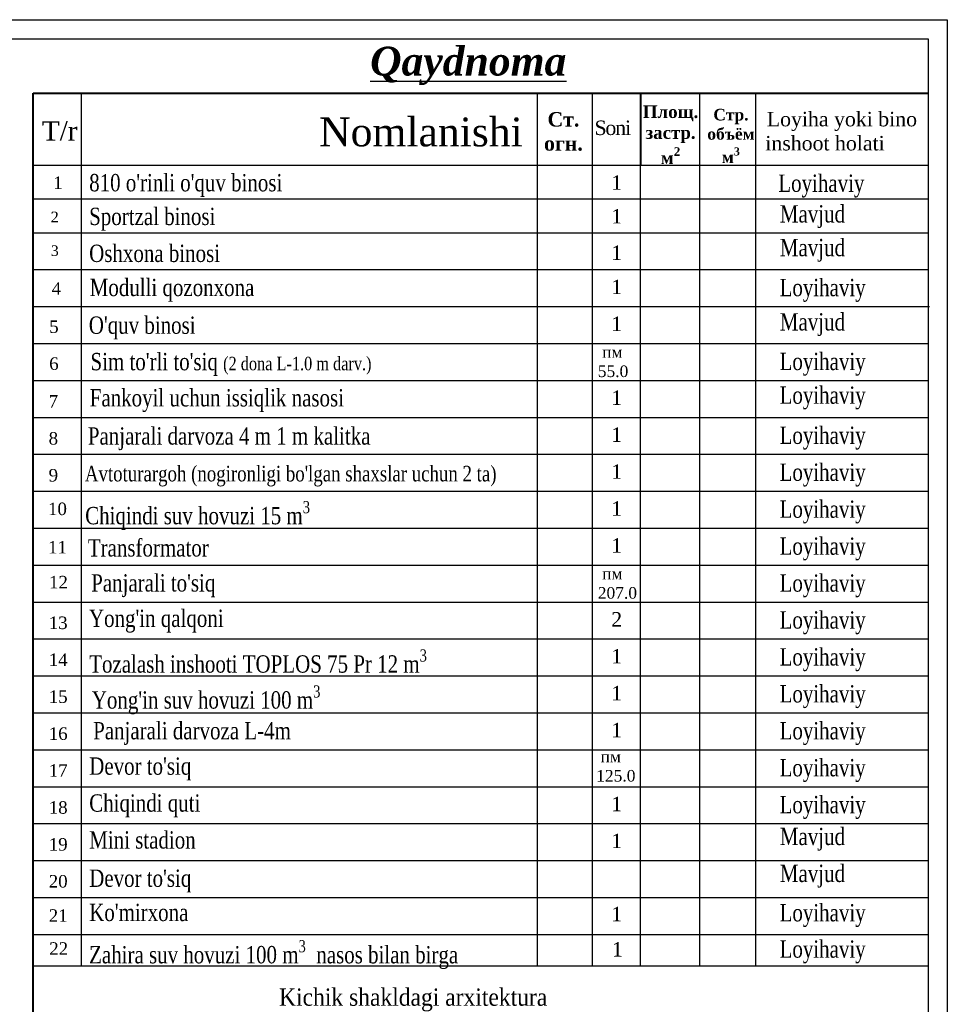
# Model space of a CAD drawing. Extents: x 0 to 667088, y 0 to 6446.
# Tile 36 of 256: x 1895 to 1991, y 351 to 454. Entities that reach past the tile are written whole.
import ezdxf

# ---------------------------------------------------------------- set-up
doc = ezdxf.new("R2010")
doc.units = 0
doc.header["$MEASUREMENT"] = 0
doc.styles.get("Standard").update_dxf_attribs({"font": 'times.ttf'})

msp = doc.modelspace()

# ---------------------------------------------------------------- linework, layer by layer
for p, q in [((1896.39409, 427.73479), (1896.39409, 446.07032)), ((1896.39409, 427.73479), (1896.39409, 446.07032)), ((1901.39409, 438.57032), (1901.39409, 446.07032)), ((1948.75855, 355.4246), (1948.75855, 446.07032)), ((1954.46928, 438.57032), (1954.46928, 446.07032)), ((1954.46928, 438.57032), (1954.46928, 446.07032)), ((1959.46928, 438.57032), (1959.46928, 446.07032)), ((1959.46928, 438.57032), (1959.46928, 446.07032)), ((1959.46928, 438.57032), (1959.46928, 446.07032)), ((1959.46928, 438.57032), (1959.46928, 446.07032)), ((1959.51689, 438.57032), (1959.51689, 446.07032)), ((1965.6262, 438.57032), (1965.6262, 446.07032)), ((1971.4417, 438.57032), (1971.4417, 446.07032)), ((1971.4417, 438.57032), (1971.4417, 446.07032)), ((1971.4417, 438.57032), (1971.4417, 446.07032)), ((1971.4417, 438.57032), (1971.4417, 446.07032)), ((1971.4417, 438.57032), (1971.4417, 446.07032)), ((1971.4417, 438.57032), (1971.4417, 446.07032)), ((1971.4417, 438.57032), (1971.4417, 446.07032)), ((1971.4417, 438.57032), (1971.4417, 446.07032)), ((1901.39409, 442.07032), (1901.39409, 445.68685)), ((1896.39409, 438.57032), (1989.32974, 438.57032)), ((1896.39409, 438.57032), (1989.32974, 438.57032)), ((1896.39409, 438.57032), (1989.32974, 438.57032)), ((1896.39409, 438.57032), (1989.32974, 438.57032)), ((1901.39409, 393.21511), (1901.39409, 438.57032)), ((1901.39409, 355.4246), (1901.39409, 438.57032)), ((1954.46928, 393.21511), (1954.46928, 438.57032)), ((1954.46928, 355.4246), (1954.46928, 438.57032)), ((1959.46928, 427.73479), (1959.46928, 438.57032)), ((1959.46928, 393.21511), (1959.46928, 438.57032)), ((1959.46928, 427.73479), (1959.46928, 438.57032)), ((1959.46928, 355.4246), (1959.46928, 438.57032)), ((1965.6262, 355.4246), (1965.6262, 438.57032)), ((1971.4417, 427.73479), (1971.4417, 438.57032)), ((1971.4417, 393.21511), (1971.4417, 438.57032)), ((1971.4417, 427.73479), (1971.4417, 438.57032)), ((1971.4417, 393.21511), (1971.4417, 438.57032)), ((1971.4417, 427.73479), (1971.4417, 438.57032)), ((1971.4417, 393.21511), (1971.4417, 438.57032)), ((1971.4417, 427.73479), (1971.4417, 438.57032)), ((1971.4417, 355.4246), (1971.4417, 438.57032)), ((1896.39409, 435.07032), (1989.32974, 435.07032)), ((1896.39409, 435.07032), (1989.32974, 435.07032)), ((1896.39409, 431.57032), (1989.32974, 431.57032)), ((1896.39409, 431.57032), (1989.32974, 431.57032)), ((1896.39409, 427.73479), (1989.33763, 427.73479)), ((1896.39409, 427.73479), (1989.33763, 427.73479)), ((1896.39409, 423.89927), (1989.33763, 423.89927)), ((1896.39409, 423.89927), (1989.4713, 423.89927)), ((1896.39409, 423.89927), (1989.33763, 423.89927)), ((1896.39409, 423.89927), (1989.4713, 423.89927)), ((1896.39409, 420.06375), (1989.33763, 420.06375)), ((1896.39409, 420.06375), (1989.33763, 420.06375)), ((1896.39409, 416.22823), (1989.33763, 416.22823)), ((1896.39409, 416.22823), (1989.33763, 416.22823)), ((1896.39409, 412.39271), (1989.33763, 412.39271)), ((1896.39409, 412.39271), (1989.33763, 412.39271)), ((1896.39409, 408.55719), (1989.33763, 408.55719)), ((1896.39409, 408.55719), (1989.33763, 408.55719)), ((1896.39409, 404.72167), (1989.33763, 404.72167)), ((1896.39409, 404.72167), (1989.33763, 404.72167)), ((1896.39409, 400.88615), (1989.33763, 400.88615)), ((1896.39409, 400.88615), (1989.33763, 400.88615)), ((1896.40197, 400.88615), (1989.34552, 400.88615)), ((1896.40197, 400.88615), (1989.34552, 400.88615)), ((1896.39409, 397.05063), (1989.33763, 397.05063)), ((1896.39409, 397.05063), (1989.33763, 397.05063)), ((1896.39409, 393.21511), (1989.33763, 393.21511)), ((1896.39409, 393.21511), (1989.33763, 393.21511)), ((1896.39409, 393.21511), (1989.33763, 393.21511)), ((1896.40197, 393.21511), (1989.34552, 393.21511)), ((1896.39409, 389.37958), (1989.33763, 389.37958)), ((1896.40197, 385.54406), (1989.34552, 385.54406)), ((1896.40197, 381.70854), (1989.34552, 381.70854)), ((1896.40197, 377.87302), (1989.34552, 377.87302)), ((1896.40197, 374.0375), (1989.34552, 374.0375)), ((1896.40197, 370.20198), (1989.34552, 370.20198)), ((1896.40197, 366.36646), (1989.34552, 366.36646)), ((1896.40197, 362.53094), (1989.34552, 362.53094)), ((1896.40197, 358.69542), (1989.34552, 358.69542)), ((1896.40197, 355.4246), (1989.34552, 355.4246))]:
    msp.add_line(p, q)
at = {"lineweight": 40}
msp.add_line((1896.40197, 342.614, 528.71), (1896.39436, 446.07032), dxfattribs=at)
at = {"color": 18, "lineweight": 30, "true_color": 0x000000}
for points in [[(1661.98101, 453.69009), (1991.32974, 453.69009), (1991.32974, 245.19328), (1661.98101, 245.19328)], [(1663.98101, 451.69009), (1989.32974, 451.69009), (1989.32974, 247.19328), (1663.98101, 247.19328)]]:
    msp.add_lwpolyline(points, close=True, dxfattribs=at)
at = {"lineweight": 40}
msp.add_lwpolyline([(1896.39409, 446.07032), (1989.32974, 446.07032)], dxfattribs=at)
msp.add_lwpolyline([(1896.39409, 446.07032), (1989.32974, 446.07032)], dxfattribs=at)

# ---------------------------------------------------------------- texts
at = {"color": 0, "lineweight": 40, "width": 0.9}
msp.add_text('Kichik shakldagi arxitektura', height=1.8, dxfattribs=at).set_placement((1921.92146, 351.28965, 528.71))
at = {"color": 0}
for s, insert, char_height, width, attachment_point in [('{\\fTimes New Roman|b1|i1|c204|p18;\\LQaydnoma}', (1941.57349, 448.89569), 3, 92.0560599, 5), ('Nomlanishi', (1936.662, 442.0129, -317.35399), 3, 92.0560599, 5), ('{\\fTimes New Roman|b1|i0|c204|p18;Ст.\\Pогн.}', (1951.4589, 444.09264), 1.5, 4.9238637, 2), ('\\A1;{\\fTimes New Roman|b1|i0|c204|p18;Площ.\\Pзастр.\\Pм\\H0.7x;\\S2^ ;}', (1962.58773, 444.78227), 1.3, 7.2342167, 2), ('\\A1;{\\fTimes New Roman|b1|i0|c204|p18;Стр.\\Pобъём\\Pм\\H0.7x;\\S3^ ;}', (1968.85435, 444.43), 1.2, 4.1111645, 2), ('\\pi0.15156;{\\H1.2x;Loyiha yoki bino inshoot holati}', (1972.42938, 444.11563), 1.25, 16.2342605, 1), ('T/r', (1899.13877, 442.12634, -317.35399), 2, 92.0560599, 5), ('{\\H1.2x;\\T0.9;Soni}', (1954.68471, 443.21477), 1.25, 4.7558489, 1), ("{\\W0.8;810 o'rinli o'quv binosi}", (1902.20249, 437.66494), 1.8, 53.8902284, 1), ('1', (1898.47052, 437.41416), 1.3, 2.5046312, 1), ('{\\fTimes New Roman|b0|i0|c204|p18;\\H1.2x;1}', (1956.4213, 437.52775), 1.25, 4.120101, 1), ('{\\W0.8;Mavjud}', (1973.93818, 434.4274), 1.8, 53.8902284, 1), ('2 ', (1898.21049, 433.75237), 1.1, 2.5046312, 1), ('{\\W0.8;Sportzal binosi}', (1902.20249, 434.16494), 1.8, 53.8902284, 1), ('{\\H1.2x;1}', (1956.4213, 434.02775), 1.25, 4.120101, 1), ('{\\W0.8;Oshxona binosi}', (1902.20249, 430.32942), 1.8, 53.8902284, 1), ('{\\W0.8;Mavjud}', (1973.93818, 430.9274), 1.8, 53.8902284, 1), ('3 ', (1898.21049, 430.25237), 1.1, 2.5046312, 1), ('{\\H1.2x;1}', (1956.4213, 430.24017), 1.25, 4.120101, 1), ('4', (1898.30147, 426.42286), 1.3, 2.5046312, 1), ('{\\W0.8;Modulli qozonxona}', (1902.26011, 426.78402, 528.71), 1.8, 53.8902284, 1), ('{\\H1.2x;1}', (1956.4213, 426.69223), 1.25, 4.120101, 1), ('{\\W0.8;Mavjud}', (1973.93818, 423.21278), 1.8, 53.8902284, 1), ('5', (1898.04994, 422.46119), 1.3, 2.5046312, 1), ("\\A1;{\\W0.8;O'quv binosi}", (1902.16487, 422.86911), 1.8, 53.8902284, 1), ('{\\H1.2x;1}', (1956.4213, 422.85671), 1.25, 4.120101, 1), ('{\\H1.2x;  пм\\P 55.0}', (1954.57273, 419.77935), 1, 4.4599982, 1), ('6', (1898.04994, 418.62567), 1.3, 2.5046312, 1), ('\\A1;{\\fTimes New Roman|b0|i0|c238|p18;\\W0.8;Fankoyil \\A0;uchun issiqlik nasosi}', (1902.26249, 415.32746, -528.71), 1.8, 53.8902284, 1), ('{\\H1.2x;1}', (1956.4213, 415.18566), 1.25, 4.120101, 1), ('7', (1897.99059, 414.70151), 1.3, 2.5046312, 1), ('{\\W0.8;Panjarali darvoza 4 m 1 m kalitka   }', (1902.0629, 411.36255), 1.8, 53.8902284, 1), ('{\\H1.2x;1}', (1956.4213, 411.35014), 1.25, 4.120101, 1), ('8', (1897.99059, 410.86599), 1.3, 2.5046312, 1), ('9', (1897.99059, 407.03047), 1.3, 2.5046312, 1), ("\\A1;{\\W0.8;Avtoturargoh (nogironligi bo'lgan shaxslar uchun 2 ta)\\P }", (1901.75352, 407.36324), 1.62, 48.5012055, 1), ('{\\H1.2x;1}', (1956.4213, 407.51462), 1.25, 4.120101, 1), ('10', (1897.92645, 403.54034), 1.3, 2.5046312, 1), ('\\A1;{\\W0.8;Chiqindi suv hovuzi 15 m\\H0.7x;\\S3^ ;\\H1.42857x; }', (1901.78866, 403.70146), 1.8, 53.8902284, 1), ('{\\H1.2x;1}', (1956.4213, 403.6791), 1.25, 4.120101, 1), ('{\\W0.8;Transformator    }', (1902.0629, 399.74325), 1.8, 53.8902284, 1), ('{\\H1.2x;1}', (1956.4213, 399.84358), 1.25, 4.120101, 1), ('11', (1897.92645, 399.55673), 1.3, 2.5046312, 1), ('12', (1898.03013, 395.93128), 1.3, 2.5046312, 1), ("{\\W0.8;Panjarali to'siq}", (1902.40904, 396.10279), 1.8, 53.8902284, 1), ('{\\H1.2x;  пм\\P 207.0}', (1954.57273, 396.76623), 1, 4.4599982, 1), ('13', (1898.00126, 391.71073), 1.3, 2.5046312, 1), ("{\\W0.8;Yong'in qalqoni}", (1902.18048, 392.42694), 1.8, 53.8902284, 1), ('{\\H1.2x;2}', (1956.4213, 392.17254), 1.25, 4.120101, 1), ('14', (1898.00126, 387.87521), 1.3, 2.5046312, 1), ('\\A1;{\\W0.8;Tozalash inshooti TOPLOS 75 Pr 12 m\\H0.7x;\\S3^ ;}', (1902.20582, 388.29501), 1.8, 53.8902284, 1), ('{\\H1.2x;1}', (1956.4213, 388.33702), 1.25, 4.120101, 1), ("\\A1;{\\W0.8;Yong'in suv hovuzi 100 m\\H0.7x;\\S3^ ;\\H1.42857x; }", (1902.47467, 384.55807), 1.8, 53.8902284, 1), ('{\\H1.2x;1}', (1956.4213, 384.5015), 1.25, 4.120101, 1), ('15', (1898.00126, 384.03969), 1.3, 2.5046312, 1), ('{\\W0.8;Panjarali darvoza L-4m}', (1902.61478, 380.75826, 528.71), 1.8, 53.8902284, 1), ('{\\H1.2x;1}', (1956.4213, 380.66597), 1.25, 4.120101, 1), ('16', (1898.00126, 380.20417), 1.3, 2.5046312, 1), ('{\\H1.2x;  пм\\P 125.0}', (1954.40769, 377.772), 1, 4.4599982, 1), ('17', (1898.00126, 376.36865), 1.3, 2.5046312, 1), ("{\\W0.8;Devor to'siq}", (1902.20624, 377.08021), 1.8, 53.8902284, 1), ('{\\W0.8;Chiqindi quti}', (1902.20624, 373.24469), 1.8, 53.8902284, 1), ('18', (1898.00126, 372.53313), 1.3, 2.5046312, 1), ('{\\H1.2x;1}', (1956.4213, 372.99493), 1.25, 4.120101, 1), ('{\\W0.8;Mini stadion}', (1902.20624, 369.40917), 1.8, 53.8902284, 1), ('{\\H1.2x;1}', (1956.4213, 369.15941), 1.25, 4.120101, 1), ('{\\W0.8;Mavjud}', (1973.93818, 369.77509), 1.8, 53.8902284, 1), ('19', (1898.00126, 368.69761), 1.3, 2.5046312, 1), ('{\\W0.8;Mavjud}', (1973.93818, 365.93957), 1.8, 53.8902284, 1), ("{\\W0.8;Devor to'siq}", (1902.20624, 365.43689), 1.8, 53.8902284, 1), ('20', (1898.00126, 364.86209), 1.3, 2.5046312, 1), ("{\\W0.8;Ko'mirxona}", (1902.20624, 361.88372), 1.8, 53.8902284, 1), ('21', (1898.00126, 361.30892), 1.3, 2.5046312, 1), ('{\\H1.2x;1}', (1956.4213, 361.56432), 1.25, 4.120101, 1), ('22', (1898.05331, 357.88203), 1.3, 2.5046312, 1), ('\\A1;{\\W0.8;Zahira suv hovuzi 100 m\\H0.7x;\\S3^ ;\\H1.42857x;  nasos bilan birga}', (1902.19741, 358.10534), 1.8, 53.8902284, 1), ('{\\H1.2x;1}', (1956.49965, 357.90193), 1.25, 4.120101, 1)]:
    msp.add_mtext(s, dxfattribs=dict(at, insert=insert, char_height=char_height, width=width, attachment_point=attachment_point))
at = {"color": 5, "char_height": 1.8, "width": 53.8902284, "attachment_point": 1}
for insert in [(1973.77835, 437.61008), (1973.91202, 426.77456), (1973.91202, 419.10352), (1973.91202, 415.60352), (1973.91202, 411.43247), (1973.91202, 407.59695), (1973.91202, 403.76143), (1973.91202, 399.92591), (1973.91202, 396.09039), (1973.91202, 392.25487), (1973.91202, 388.41935), (1973.91202, 384.58383), (1973.91202, 380.7483), (1973.91202, 376.91278), (1973.91202, 373.07726), (1973.91202, 361.85305), (1973.91202, 358.08073)]:
    msp.add_mtext('{\\W0.8;Loyihaviy}', dxfattribs=dict(at, insert=insert))
at = {"insert": (1902.33977, 419.08327), "char_height": 1.8, "width": 53.8902284, "attachment_point": 1}
msp.add_mtext("{\\fTimes New Roman|b0|i0|c238|p18;\\W0.8;Sim to'rli to'siq \\H0.77778x;\\C0;(2 dona L-\\fTimes New Roman|b0|i0|c204|p18;1\\fTimes New Roman|b0|i0|c238|p18;.0 m darv.)}", dxfattribs=at)

doc.saveas('drawing.dxf')
